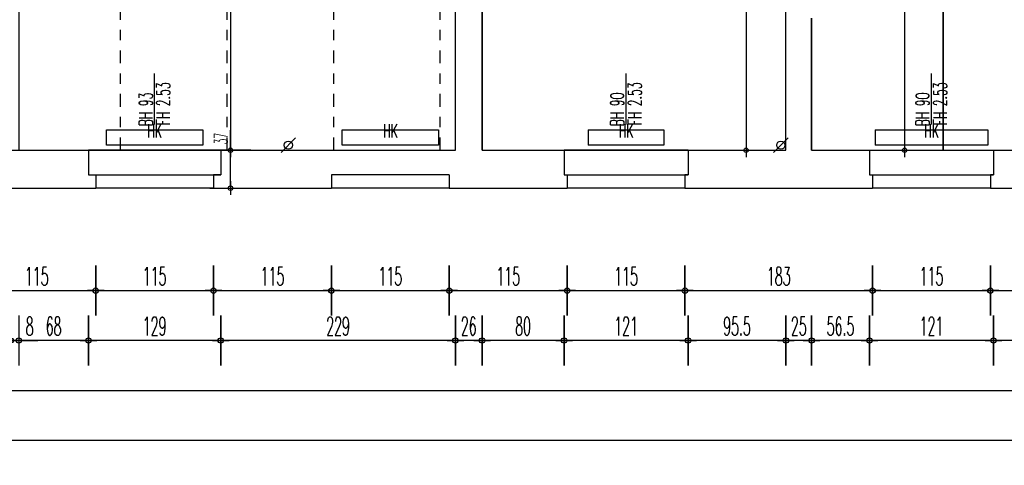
# Model space of a CAD drawing. Extents: x -14.3 to 68.8, y -3.9 to 57.4.
# Tile 14 of 46: x 23.9 to 33.5, y -2.7 to 1.6. Entities that reach past the tile are written whole.
import ezdxf
from ezdxf.enums import TextEntityAlignment as Align

# ---------------------------------------------------------------- set-up
doc = ezdxf.new("R2010")
doc.units = 0
doc.header["$LTSCALE"] = 0.25
doc.header["$MEASUREMENT"] = 0
doc.header["$PDMODE"] = 34
doc.header["$PDSIZE"] = 0.06
doc.linetypes.add('BOS_PUNKT', pattern=[0.18, 0, -0.18])
doc.linetypes.add('STRICHPUNKT', pattern=[1, 0.5, -0.25, 0, -0.25])
doc.layers.get('0').update_dxf_attribs({"color": 30, "linetype": 'CONTINUOUS'})
doc.layers.get('DEFPOINTS').update_dxf_attribs({"linetype": 'CONTINUOUS'})
for name, color, linetype in [('01BEM-A', 7, 'CONTINUOUS'), ('01BEM-FEN', 7, 'CONTINUOUS'), ('01BEM-I', 7, 'CONTINUOUS'), ('01FEN', 4, 'CONTINUOUS'), ('01FLA-POLY1', 1, 'CONTINUOUS'), ('01TGA-HZG', 4, 'CONTINUOUS'), ('01TGA-STG', 4, 'CONTINUOUS'), ('01WAN', 3, 'CONTINUOUS'), ('01WAN-S', 7, 'CONTINUOUS'), ('01WAN-UZ', 7, 'BOS_PUNKT')]:
    doc.layers.add(name, color=color, linetype=linetype)
doc.styles.add('BOS', font='romans.shx', dxfattribs={"width": 0.6})
doc.styles.add('BOS-BEM', font='romans.shx', dxfattribs={"width": 0.5})
doc.dimstyles.new('BOS-130', dxfattribs={"dimscale": 0.001, "dimtxt": 130, "dimasz": 10.666667, "dimexe": 1.8, "dimexo": 0.1, "dimgap": 30, "dimtad": 1, "dimdec": 4, "dimlfac": 100, "dimrnd": 0.5, "dimzin": 12, "dimtxsty": 'BOS-BEM', "dimblk1": 'BOS-BEM', "dimblk2": 'BOS-BEM', "dimsah": 1, "dimcen": 1.5, "dimse1": 1, "dimse2": 1, "dimclrd": 256, "dimclre": 256, "dimclrt": 256, "dimazin": 3, "dimtfac": 1, "dimtdec": 4, "dimtmove": 0, "dimatfit": 3, "dimtvp": 1.2, "dimtolj": 1, "dimtzin": 0})
doc.dimstyles.new('BOS-180', dxfattribs={"dimscale": 0.001, "dimtxt": 180, "dimasz": 13, "dimexe": 1.8, "dimexo": 0.1, "dimgap": 50, "dimtad": 1, "dimdec": 4, "dimlfac": 100, "dimrnd": 0.5, "dimzin": 12, "dimtxsty": 'BOS-BEM', "dimblk1": 'BOS-BEM', "dimblk2": 'BOS-BEM', "dimsah": 1, "dimcen": 1.5, "dimse1": 1, "dimse2": 1, "dimclrd": 256, "dimclre": 256, "dimclrt": 256, "dimazin": 3, "dimtfac": 1, "dimtdec": 4, "dimtmove": 0, "dimatfit": 3, "dimtvp": 1.2, "dimtolj": 1, "dimtzin": 0})

# ---------------------------------------------------------------- blocks, each defined once
blk = doc.blocks.new('BL_TGA-STGL')
blk.add_line((-0.0707, -0.0707), (0.0707, 0.0707))
blk.add_circle((0, 0), 0.04)
blk = doc.blocks.new('BOS-BEM')
for p, q in [((0, -18.75), (0, 18.75)), ((-6.25, 0), (6.25, 0))]:
    blk.add_line(p, q)
blk.add_circle((0, 0), 2)
blk = doc.blocks.new('*D903')
at = {"layer": '01BEM-A'}
blk.add_line((23.493, -1), (24.617, -1), dxfattribs=at)
at = {"layer": 'DEFPOINTS', "color": 0}
for p in [(23.48, 0), (24.63, 0), (24.63, -1)]:
    blk.add_point(p, dxfattribs=at)
at = {"layer": '01BEM-A', "xscale": 0.013, "yscale": 0.013, "zscale": 0.013, "rotation": 180}
blk.add_blockref('BOS-BEM', (23.48, -1), dxfattribs=at)
at = {"layer": '01BEM-A', "xscale": 0.013, "yscale": 0.013, "zscale": 0.013}
blk.add_blockref('BOS-BEM', (24.63, -1), dxfattribs=at)
at = {"layer": '01BEM-A', "insert": (24.055, -0.86), "char_height": 0.18, "attachment_point": 5, "style": 'BOS-BEM'}
blk.add_mtext('\\A1;115', dxfattribs=at)
blk = doc.blocks.new('*D891')
at = {"layer": '01BEM-A'}
blk.add_line((24.643, -1), (25.767, -1), dxfattribs=at)
at = {"layer": 'DEFPOINTS', "color": 0}
for p in [(25.78, 0), (24.63, 0), (25.78, -1)]:
    blk.add_point(p, dxfattribs=at)
at = {"layer": '01BEM-A', "xscale": 0.013, "yscale": 0.013, "zscale": 0.013, "rotation": 180}
blk.add_blockref('BOS-BEM', (24.63, -1), dxfattribs=at)
at = {"layer": '01BEM-A', "xscale": 0.013, "yscale": 0.013, "zscale": 0.013}
blk.add_blockref('BOS-BEM', (25.78, -1), dxfattribs=at)
at = {"layer": '01BEM-A', "insert": (25.205, -0.86), "char_height": 0.18, "attachment_point": 5, "style": 'BOS-BEM'}
blk.add_mtext('\\A1;115', dxfattribs=at)
blk = doc.blocks.new('*D928')
at = {"layer": '01BEM-A'}
blk.add_line((25.793, -1), (26.917, -1), dxfattribs=at)
at = {"layer": 'DEFPOINTS', "color": 0}
for p in [(25.78, 0), (26.93, 0), (26.93, -1)]:
    blk.add_point(p, dxfattribs=at)
at = {"layer": '01BEM-A', "xscale": 0.013, "yscale": 0.013, "zscale": 0.013, "rotation": 180}
blk.add_blockref('BOS-BEM', (25.78, -1), dxfattribs=at)
at = {"layer": '01BEM-A', "xscale": 0.013, "yscale": 0.013, "zscale": 0.013}
blk.add_blockref('BOS-BEM', (26.93, -1), dxfattribs=at)
at = {"layer": '01BEM-A', "insert": (26.355, -0.86), "char_height": 0.18, "attachment_point": 5, "style": 'BOS-BEM'}
blk.add_mtext('\\A1;115', dxfattribs=at)
blk = doc.blocks.new('*D927')
at = {"layer": '01BEM-A'}
blk.add_line((26.943, -1), (28.067, -1), dxfattribs=at)
at = {"layer": 'DEFPOINTS', "color": 0}
for p in [(26.93, 0), (28.08, 0), (28.08, -1)]:
    blk.add_point(p, dxfattribs=at)
at = {"layer": '01BEM-A', "xscale": 0.013, "yscale": 0.013, "zscale": 0.013, "rotation": 180}
blk.add_blockref('BOS-BEM', (26.93, -1), dxfattribs=at)
at = {"layer": '01BEM-A', "xscale": 0.013, "yscale": 0.013, "zscale": 0.013}
blk.add_blockref('BOS-BEM', (28.08, -1), dxfattribs=at)
at = {"layer": '01BEM-A', "insert": (27.505, -0.86), "char_height": 0.18, "attachment_point": 5, "style": 'BOS-BEM'}
blk.add_mtext('\\A1;115', dxfattribs=at)
blk = doc.blocks.new('*D926')
at = {"layer": '01BEM-A'}
blk.add_line((28.093, -1), (29.217, -1), dxfattribs=at)
at = {"layer": 'DEFPOINTS', "color": 0}
for p in [(28.08, 0), (29.23, 0), (29.23, -1)]:
    blk.add_point(p, dxfattribs=at)
at = {"layer": '01BEM-A', "xscale": 0.013, "yscale": 0.013, "zscale": 0.013, "rotation": 180}
blk.add_blockref('BOS-BEM', (28.08, -1), dxfattribs=at)
at = {"layer": '01BEM-A', "xscale": 0.013, "yscale": 0.013, "zscale": 0.013}
blk.add_blockref('BOS-BEM', (29.23, -1), dxfattribs=at)
at = {"layer": '01BEM-A', "insert": (28.655, -0.86), "char_height": 0.18, "attachment_point": 5, "style": 'BOS-BEM'}
blk.add_mtext('\\A1;115', dxfattribs=at)
blk = doc.blocks.new('*D925')
at = {"layer": '01BEM-A'}
blk.add_line((29.243, -1), (30.367, -1), dxfattribs=at)
at = {"layer": 'DEFPOINTS', "color": 0}
for p in [(29.23, 0), (30.38, 0), (30.38, -1)]:
    blk.add_point(p, dxfattribs=at)
at = {"layer": '01BEM-A', "xscale": 0.013, "yscale": 0.013, "zscale": 0.013, "rotation": 180}
blk.add_blockref('BOS-BEM', (29.23, -1), dxfattribs=at)
at = {"layer": '01BEM-A', "xscale": 0.013, "yscale": 0.013, "zscale": 0.013}
blk.add_blockref('BOS-BEM', (30.38, -1), dxfattribs=at)
at = {"layer": '01BEM-A', "insert": (29.805, -0.86), "char_height": 0.18, "attachment_point": 5, "style": 'BOS-BEM'}
blk.add_mtext('\\A1;115', dxfattribs=at)
blk = doc.blocks.new('*D924')
at = {"layer": '01BEM-A'}
blk.add_line((30.393, -1), (32.197, -1), dxfattribs=at)
at = {"layer": 'DEFPOINTS', "color": 0}
for p in [(30.38, 0), (32.21, 0), (32.21, -1)]:
    blk.add_point(p, dxfattribs=at)
at = {"layer": '01BEM-A', "xscale": 0.013, "yscale": 0.013, "zscale": 0.013, "rotation": 180}
blk.add_blockref('BOS-BEM', (30.38, -1), dxfattribs=at)
at = {"layer": '01BEM-A', "xscale": 0.013, "yscale": 0.013, "zscale": 0.013}
blk.add_blockref('BOS-BEM', (32.21, -1), dxfattribs=at)
at = {"layer": '01BEM-A', "insert": (31.295, -0.86), "char_height": 0.18, "attachment_point": 5, "style": 'BOS-BEM'}
blk.add_mtext('\\A1;183', dxfattribs=at)
blk = doc.blocks.new('*D853')
at = {"layer": '01BEM-A'}
blk.add_line((32.223, -1), (33.347, -1), dxfattribs=at)
at = {"layer": 'DEFPOINTS', "color": 0}
for p in [(32.21, 0), (33.36, 0), (33.36, -1)]:
    blk.add_point(p, dxfattribs=at)
at = {"layer": '01BEM-A', "xscale": 0.013, "yscale": 0.013, "zscale": 0.013, "rotation": 180}
blk.add_blockref('BOS-BEM', (32.21, -1), dxfattribs=at)
at = {"layer": '01BEM-A', "xscale": 0.013, "yscale": 0.013, "zscale": 0.013}
blk.add_blockref('BOS-BEM', (33.36, -1), dxfattribs=at)
at = {"layer": '01BEM-A', "insert": (32.785, -0.86), "char_height": 0.18, "attachment_point": 5, "style": 'BOS-BEM'}
blk.add_mtext('\\A1;115', dxfattribs=at)
blk = doc.blocks.new('*D950')
at = {"layer": '01BEM-A'}
blk.add_line((33.373, -1), (34.497, -1), dxfattribs=at)
at = {"layer": 'DEFPOINTS', "color": 0}
for p in [(33.36, 0), (34.51, 0), (34.51, -1)]:
    blk.add_point(p, dxfattribs=at)
at = {"layer": '01BEM-A', "xscale": 0.013, "yscale": 0.013, "zscale": 0.013, "rotation": 180}
blk.add_blockref('BOS-BEM', (33.36, -1), dxfattribs=at)
at = {"layer": '01BEM-A', "xscale": 0.013, "yscale": 0.013, "zscale": 0.013}
blk.add_blockref('BOS-BEM', (34.51, -1), dxfattribs=at)
at = {"layer": '01BEM-A', "insert": (33.935, -0.86), "char_height": 0.18, "attachment_point": 5, "style": 'BOS-BEM'}
blk.add_mtext('\\A1;115', dxfattribs=at)
blk = doc.blocks.new('*D940')
at = {"layer": '01BEM-A'}
blk.add_line((34.467, -1.4875), (33.403, -1.4875), dxfattribs=at)
at = {"layer": 'DEFPOINTS', "color": 0}
for p in [(33.39, 0.25), (34.48, 0.25), (33.39, -1.4875)]:
    blk.add_point(p, dxfattribs=at)
at = {"layer": '01BEM-A', "xscale": 0.013, "yscale": 0.013, "zscale": 0.013, "rotation": 180}
blk.add_blockref('BOS-BEM', (33.39, -1.4875), dxfattribs=at)
at = {"layer": '01BEM-A', "xscale": 0.013, "yscale": 0.013, "zscale": 0.013}
blk.add_blockref('BOS-BEM', (34.48, -1.4875), dxfattribs=at)
at = {"layer": '01BEM-A', "insert": (33.935, -1.3475), "char_height": 0.18, "attachment_point": 5, "style": 'BOS-BEM'}
blk.add_mtext('\\A1;109', dxfattribs=at)
blk = doc.blocks.new('*D852')
at = {"layer": '01BEM-A'}
blk.add_line((33.377, -1.4875), (32.193, -1.4875), dxfattribs=at)
at = {"layer": 'DEFPOINTS', "color": 0}
for p in [(32.18, 0.25), (33.39, 0.25), (32.18, -1.4875)]:
    blk.add_point(p, dxfattribs=at)
at = {"layer": '01BEM-A', "xscale": 0.013, "yscale": 0.013, "zscale": 0.013, "rotation": 180}
blk.add_blockref('BOS-BEM', (32.18, -1.4875), dxfattribs=at)
at = {"layer": '01BEM-A', "xscale": 0.013, "yscale": 0.013, "zscale": 0.013}
blk.add_blockref('BOS-BEM', (33.39, -1.4875), dxfattribs=at)
at = {"layer": '01BEM-A', "insert": (32.785, -1.3475), "char_height": 0.18, "attachment_point": 5, "style": 'BOS-BEM'}
blk.add_mtext('\\A1;121', dxfattribs=at)
blk = doc.blocks.new('*D923')
at = {"layer": '01BEM-A'}
blk.add_line((32.167, -1.4875), (31.628, -1.4875), dxfattribs=at)
at = {"layer": 'DEFPOINTS', "color": 0}
for p in [(31.615, 0.37), (32.18, 0.25), (31.615, -1.4875)]:
    blk.add_point(p, dxfattribs=at)
at = {"layer": '01BEM-A', "xscale": 0.013, "yscale": 0.013, "zscale": 0.013, "rotation": 180}
blk.add_blockref('BOS-BEM', (31.615, -1.4875), dxfattribs=at)
at = {"layer": '01BEM-A', "xscale": 0.013, "yscale": 0.013, "zscale": 0.013}
blk.add_blockref('BOS-BEM', (32.18, -1.4875), dxfattribs=at)
at = {"layer": '01BEM-A', "insert": (31.8975, -1.3475), "char_height": 0.18, "attachment_point": 5, "style": 'BOS-BEM'}
blk.add_mtext('\\A1;56.5', dxfattribs=at)
blk = doc.blocks.new('*D922')
at = {"layer": '01BEM-A'}
blk.add_line((31.602, -1.4875), (31.378, -1.4875), dxfattribs=at)
at = {"layer": 'DEFPOINTS', "color": 0}
for p in [(31.365, 0.37), (31.615, 0.37), (31.365, -1.4875)]:
    blk.add_point(p, dxfattribs=at)
at = {"layer": '01BEM-A', "xscale": 0.013, "yscale": 0.013, "zscale": 0.013, "rotation": 180}
blk.add_blockref('BOS-BEM', (31.365, -1.4875), dxfattribs=at)
at = {"layer": '01BEM-A', "xscale": 0.013, "yscale": 0.013, "zscale": 0.013}
blk.add_blockref('BOS-BEM', (31.615, -1.4875), dxfattribs=at)
at = {"layer": '01BEM-A', "insert": (31.49, -1.3475), "char_height": 0.18, "attachment_point": 5, "style": 'BOS-BEM'}
blk.add_mtext('\\A1;25', dxfattribs=at)
blk = doc.blocks.new('*D921')
at = {"layer": '01BEM-A'}
blk.add_line((31.352, -1.4875), (30.423, -1.4875), dxfattribs=at)
at = {"layer": 'DEFPOINTS', "color": 0}
for p in [(31.365, 0.37), (30.41, 0.25), (30.41, -1.4875)]:
    blk.add_point(p, dxfattribs=at)
at = {"layer": '01BEM-A', "xscale": 0.013, "yscale": 0.013, "zscale": 0.013, "rotation": 180}
blk.add_blockref('BOS-BEM', (30.41, -1.4875), dxfattribs=at)
at = {"layer": '01BEM-A', "xscale": 0.013, "yscale": 0.013, "zscale": 0.013}
blk.add_blockref('BOS-BEM', (31.365, -1.4875), dxfattribs=at)
at = {"layer": '01BEM-A', "insert": (30.8875, -1.3475), "char_height": 0.18, "attachment_point": 5, "style": 'BOS-BEM'}
blk.add_mtext('\\A1;95.5', dxfattribs=at)
blk = doc.blocks.new('*D920')
at = {"layer": '01BEM-A'}
blk.add_line((30.397, -1.4875), (29.213, -1.4875), dxfattribs=at)
at = {"layer": 'DEFPOINTS', "color": 0}
for p in [(29.2, 0.25), (30.41, 0.25), (29.2, -1.4875)]:
    blk.add_point(p, dxfattribs=at)
at = {"layer": '01BEM-A', "xscale": 0.013, "yscale": 0.013, "zscale": 0.013, "rotation": 180}
blk.add_blockref('BOS-BEM', (29.2, -1.4875), dxfattribs=at)
at = {"layer": '01BEM-A', "xscale": 0.013, "yscale": 0.013, "zscale": 0.013}
blk.add_blockref('BOS-BEM', (30.41, -1.4875), dxfattribs=at)
at = {"layer": '01BEM-A', "insert": (29.805, -1.3475), "char_height": 0.18, "attachment_point": 5, "style": 'BOS-BEM'}
blk.add_mtext('\\A1;121', dxfattribs=at)
blk = doc.blocks.new('*D919')
at = {"layer": '01BEM-A'}
blk.add_line((29.187, -1.4875), (28.413, -1.4875), dxfattribs=at)
at = {"layer": 'DEFPOINTS', "color": 0}
for p in [(28.4, 0.37), (29.2, 0.25), (28.4, -1.4875)]:
    blk.add_point(p, dxfattribs=at)
at = {"layer": '01BEM-A', "xscale": 0.013, "yscale": 0.013, "zscale": 0.013, "rotation": 180}
blk.add_blockref('BOS-BEM', (28.4, -1.4875), dxfattribs=at)
at = {"layer": '01BEM-A', "xscale": 0.013, "yscale": 0.013, "zscale": 0.013}
blk.add_blockref('BOS-BEM', (29.2, -1.4875), dxfattribs=at)
at = {"layer": '01BEM-A', "insert": (28.8, -1.3475), "char_height": 0.18, "attachment_point": 5, "style": 'BOS-BEM'}
blk.add_mtext('\\A1;80', dxfattribs=at)
blk = doc.blocks.new('*D918')
at = {"layer": '01BEM-A'}
blk.add_line((28.387, -1.4875), (28.153, -1.4875), dxfattribs=at)
at = {"layer": 'DEFPOINTS', "color": 0}
for p in [(28.14, 0.37), (28.4, 0.37), (28.14, -1.4875)]:
    blk.add_point(p, dxfattribs=at)
at = {"layer": '01BEM-A', "xscale": 0.013, "yscale": 0.013, "zscale": 0.013, "rotation": 180}
blk.add_blockref('BOS-BEM', (28.14, -1.4875), dxfattribs=at)
at = {"layer": '01BEM-A', "xscale": 0.013, "yscale": 0.013, "zscale": 0.013}
blk.add_blockref('BOS-BEM', (28.4, -1.4875), dxfattribs=at)
at = {"layer": '01BEM-A', "insert": (28.27, -1.3475), "char_height": 0.18, "attachment_point": 5, "style": 'BOS-BEM'}
blk.add_mtext('\\A1;26', dxfattribs=at)
blk = doc.blocks.new('*D917')
at = {"layer": '01BEM-A'}
blk.add_line((28.127, -1.4875), (25.863, -1.4875), dxfattribs=at)
at = {"layer": 'DEFPOINTS', "color": 0}
for p in [(25.85, 0.37), (28.14, 0.37), (25.85, -1.4875)]:
    blk.add_point(p, dxfattribs=at)
at = {"layer": '01BEM-A', "xscale": 0.013, "yscale": 0.013, "zscale": 0.013, "rotation": 180}
blk.add_blockref('BOS-BEM', (25.85, -1.4875), dxfattribs=at)
at = {"layer": '01BEM-A', "xscale": 0.013, "yscale": 0.013, "zscale": 0.013}
blk.add_blockref('BOS-BEM', (28.14, -1.4875), dxfattribs=at)
at = {"layer": '01BEM-A', "insert": (26.995, -1.3475), "char_height": 0.18, "attachment_point": 5, "style": 'BOS-BEM'}
blk.add_mtext('\\A1;229', dxfattribs=at)
blk = doc.blocks.new('*D890')
at = {"layer": '01BEM-A'}
blk.add_line((25.837, -1.4875), (24.573, -1.4875), dxfattribs=at)
at = {"layer": 'DEFPOINTS', "color": 0}
for p in [(25.85, 0.37), (24.56, 0.25), (24.56, -1.4875)]:
    blk.add_point(p, dxfattribs=at)
at = {"layer": '01BEM-A', "xscale": 0.013, "yscale": 0.013, "zscale": 0.013, "rotation": 180}
blk.add_blockref('BOS-BEM', (24.56, -1.4875), dxfattribs=at)
at = {"layer": '01BEM-A', "xscale": 0.013, "yscale": 0.013, "zscale": 0.013}
blk.add_blockref('BOS-BEM', (25.85, -1.4875), dxfattribs=at)
at = {"layer": '01BEM-A', "insert": (25.205, -1.3475), "char_height": 0.18, "attachment_point": 5, "style": 'BOS-BEM'}
blk.add_mtext('\\A1;129', dxfattribs=at)
blk = doc.blocks.new('*D902')
at = {"layer": '01BEM-A'}
blk.add_line((24.547, -1.4875), (23.893, -1.4875), dxfattribs=at)
at = {"layer": 'DEFPOINTS', "color": 0}
for p in [(23.88, 0.37), (24.56, 0.25), (23.88, -1.4875)]:
    blk.add_point(p, dxfattribs=at)
at = {"layer": '01BEM-A', "xscale": 0.013, "yscale": 0.013, "zscale": 0.013, "rotation": 180}
blk.add_blockref('BOS-BEM', (23.88, -1.4875), dxfattribs=at)
at = {"layer": '01BEM-A', "xscale": 0.013, "yscale": 0.013, "zscale": 0.013}
blk.add_blockref('BOS-BEM', (24.56, -1.4875), dxfattribs=at)
at = {"layer": '01BEM-A', "insert": (24.22, -1.3475), "char_height": 0.18, "attachment_point": 5, "style": 'BOS-BEM'}
blk.add_mtext('\\A1;68', dxfattribs=at)
blk = doc.blocks.new('*D901')
at = {"layer": '01BEM-A'}
for p, q in [((23.787, -1.4875), (23.774, -1.4875)), ((23.8, -1.4875), (23.88, -1.4875)), ((23.893, -1.4875), (24.066, -1.4875))]:
    blk.add_line(p, q, dxfattribs=at)
at = {"layer": 'DEFPOINTS', "color": 0}
for p in [(23.8, 0.37), (23.88, 0.37), (23.8, -1.4875)]:
    blk.add_point(p, dxfattribs=at)
at = {"layer": '01BEM-A', "xscale": 0.013, "yscale": 0.013, "zscale": 0.013}
blk.add_blockref('BOS-BEM', (23.8, -1.4875), dxfattribs=at)
at = {"layer": '01BEM-A', "xscale": 0.013, "yscale": 0.013, "zscale": 0.013, "rotation": 180}
blk.add_blockref('BOS-BEM', (23.88, -1.4875), dxfattribs=at)
at = {"layer": '01BEM-A', "insert": (23.986, -1.3475), "char_height": 0.18, "attachment_point": 5, "style": 'BOS-BEM'}
blk.add_mtext('\\A1;8', dxfattribs=at)
blk = doc.blocks.new('*D851')
at = {"layer": '01BEM-A'}
blk.add_line((0.013, -1.975), (36.007, -1.975), dxfattribs=at)
at = {"layer": 'DEFPOINTS', "color": 0}
for p in [(0, 1.63), (36.02, 0), (36.02, -1.975)]:
    blk.add_point(p, dxfattribs=at)
at = {"layer": '01BEM-A', "xscale": 0.013, "yscale": 0.013, "zscale": 0.013, "rotation": 180}
blk.add_blockref('BOS-BEM', (0, -1.975), dxfattribs=at)
at = {"layer": '01BEM-A', "xscale": 0.013, "yscale": 0.013, "zscale": 0.013}
blk.add_blockref('BOS-BEM', (36.02, -1.975), dxfattribs=at)
at = {"layer": '01BEM-A', "insert": (18.01, -1.835), "char_height": 0.18, "attachment_point": 5, "style": 'BOS-BEM'}
blk.add_mtext('\\A1;3602', dxfattribs=at)
blk = doc.blocks.new('*D806')
at = {"layer": '01BEM-A'}
blk.add_line((48.7809, -2.4625), (-4.007, -2.4625), dxfattribs=at)
at = {"layer": 'DEFPOINTS', "color": 0}
for p in [(48.7939, 10.7069), (-4.02, 1.57), (-4.02, -2.4625)]:
    blk.add_point(p, dxfattribs=at)
at = {"layer": '01BEM-A', "xscale": 0.013, "yscale": 0.013, "zscale": 0.013, "rotation": 180}
blk.add_blockref('BOS-BEM', (-4.02, -2.4625), dxfattribs=at)
at = {"layer": '01BEM-A', "xscale": 0.013, "yscale": 0.013, "zscale": 0.013}
blk.add_blockref('BOS-BEM', (48.7939, -2.4625), dxfattribs=at)
at = {"layer": '01BEM-A', "insert": (22.3869, -2.3225), "char_height": 0.18, "attachment_point": 5, "style": 'BOS-BEM'}
blk.add_mtext('\\A1;5281.5', dxfattribs=at)
blk = doc.blocks.new('*D887')
at = {"layer": '01BEM-I'}
blk.add_line((25.9454, 5.2043), (25.9454, 0.3807), dxfattribs=at)
at = {"layer": 'DEFPOINTS', "color": 0}
for p in [(23.98, 5.215), (25.9454, 0.37), (28.14, 0.37)]:
    blk.add_point(p, dxfattribs=at)
at = {"layer": '01BEM-I', "xscale": 0.01066666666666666, "yscale": 0.01066666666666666, "zscale": 0.01066666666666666}
for p, rotation in [((25.9454, 5.215), 90), ((25.9454, 0.37), 270)]:
    blk.add_blockref('BOS-BEM', p, dxfattribs=dict(at, rotation=rotation))
at = {"layer": '01BEM-I', "insert": (25.8504, 2.7925), "char_height": 0.13, "attachment_point": 5, "rotation": 90, "style": 'BOS-BEM'}
blk.add_mtext('\\A1;484.5', dxfattribs=at)
blk = doc.blocks.new('*D930')
at = {"layer": '01BEM-I'}
for p, q in [((25.9454, 0.37), (25.9454, 0.5659)), ((25.9454, 0.0107), (25.9454, 0.3593))]:
    blk.add_line(p, q, dxfattribs=at)
at = {"layer": 'DEFPOINTS', "color": 0}
for p in [(28.14, 0.37), (25.9454, 0), (28.14, 0)]:
    blk.add_point(p, dxfattribs=at)
at = {"layer": '01BEM-I', "xscale": 0.01066666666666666, "yscale": 0.01066666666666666, "zscale": 0.01066666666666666}
for p, rotation in [((25.9454, 0.37), 90), ((25.9454, 0), 270)]:
    blk.add_blockref('BOS-BEM', p, dxfattribs=dict(at, rotation=rotation))
at = {"layer": '01BEM-I', "insert": (25.8504, 0.4833), "char_height": 0.13, "attachment_point": 5, "rotation": 90, "style": 'BOS-BEM'}
blk.add_mtext('\\A1;37', dxfattribs=at)
blk = doc.blocks.new('*D837')
at = {"layer": '01BEM-I'}
blk.add_line((30.9757, 5.4693), (30.9757, 0.3807), dxfattribs=at)
at = {"layer": 'DEFPOINTS', "color": 0}
for p in [(29.52, 5.48), (30.9757, 0.37), (31.365, 0.37)]:
    blk.add_point(p, dxfattribs=at)
at = {"layer": '01BEM-I', "xscale": 0.01066666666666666, "yscale": 0.01066666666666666, "zscale": 0.01066666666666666}
for p, rotation in [((30.9757, 5.48), 90), ((30.9757, 0.37), 270)]:
    blk.add_blockref('BOS-BEM', p, dxfattribs=dict(at, rotation=rotation))
at = {"layer": '01BEM-I', "insert": (30.8807, 2.925), "char_height": 0.13, "attachment_point": 5, "rotation": 90, "style": 'BOS-BEM'}
blk.add_mtext('\\A1;511', dxfattribs=at)
blk = doc.blocks.new('*D933')
at = {"layer": '01BEM-I'}
blk.add_line((32.5226, 4.3893), (32.5226, 0.3807), dxfattribs=at)
at = {"layer": 'DEFPOINTS', "color": 0}
for p in [(31.905, 4.4), (31.615, 0.37), (32.5226, 0.37)]:
    blk.add_point(p, dxfattribs=at)
at = {"layer": '01BEM-I', "xscale": 0.01066666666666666, "yscale": 0.01066666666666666, "zscale": 0.01066666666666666}
for p, rotation in [((32.5226, 4.4), 90), ((32.5226, 0.37), 270)]:
    blk.add_blockref('BOS-BEM', p, dxfattribs=dict(at, rotation=rotation))
at = {"layer": '01BEM-I', "insert": (32.4276, 2.385), "char_height": 0.13, "attachment_point": 5, "rotation": 90, "style": 'BOS-BEM'}
blk.add_mtext('\\A1;403', dxfattribs=at)

msp = doc.modelspace()

# ---------------------------------------------------------------- linework, layer by layer
at = {"layer": '01BEM-FEN', "linetype": 'BYBLOCK'}
for p, q in [((25.205, 0.62), (25.205, 1.12)), ((29.805, 0.62), (29.805, 1.12)), ((32.785, 0.62), (32.785, 1.12))]:
    msp.add_line(p, q, dxfattribs=at)
at = {"layer": '01FEN'}
for p, q in [((24.56, 0.13), (25.85, 0.13)), ((29.2, 0.13), (30.41, 0.13)), ((32.18, 0.13), (33.39, 0.13))]:
    msp.add_line(p, q, dxfattribs=at)
at = {"layer": '01FLA-POLY1'}
for points in [[(31.365, 3.61), (31.365, 5.48), (29.52, 5.48), (28.54, 5.48), (28.4, 5.48), (28.4, 0.37), (29.2, 0.37), (30.41, 0.37), (31.365, 0.37), (31.365, 1.66)], [(28.14, 5.215), (28.03, 5.215), (28.03, 5.315), (27.24, 5.315), (26.42, 5.315), (23.98, 5.315), (23.98, 5.215), (23.88, 5.215), (23.88, 0.37), (24.56, 0.37), (25.85, 0.37), (28.14, 0.37)]]:
    msp.add_lwpolyline(points, close=True, dxfattribs=at)
for points in [[(31.615, 1.66), (31.615, 0.37), (32.18, 0.37), (32.9, 0.37), (32.9, 5.45)], [(32.9, 5.45), (32.9, 0.37), (33.39, 0.37), (34.48, 0.37)]]:
    msp.add_lwpolyline(points, dxfattribs=at)
at = {"layer": '01TGA-HZG'}
for p, q in [((24.735, 0.57), (25.675, 0.57)), ((24.735, 0.42), (24.735, 0.57)), ((25.675, 0.57), (25.675, 0.42)), ((27.035, 0.57), (27.975, 0.57)), ((27.035, 0.42), (27.035, 0.57)), ((27.975, 0.57), (27.975, 0.42)), ((29.435, 0.57), (30.175, 0.57)), ((29.435, 0.57), (29.435, 0.42)), ((30.175, 0.57), (30.175, 0.42)), ((32.235, 0.57), (33.335, 0.57)), ((32.235, 0.57), (32.235, 0.42)), ((33.335, 0.57), (33.335, 0.42)), ((25.675, 0.42), (24.735, 0.42)), ((27.975, 0.42), (27.035, 0.42)), ((30.175, 0.42), (29.435, 0.42)), ((33.335, 0.42), (32.235, 0.42))]:
    msp.add_line(p, q, dxfattribs=at)
at = {"layer": '01WAN'}
for p, q in [((28.4, 0.37), (28.4, 5.48)), ((28.14, 0.37), (28.14, 5.215)), ((31.365, 0.37), (31.365, 1.66)), ((31.615, 0.37), (31.615, 1.66)), ((23.545, 0.37), (24.56, 0.37)), ((25.85, 0.37), (28.14, 0.37)), ((28.4, 0.37), (29.2, 0.37)), ((30.41, 0.37), (31.365, 0.37)), ((31.615, 0.37), (32.18, 0.37)), ((33.39, 0.37), (34.48, 0.37)), ((23.48, 0), (24.63, 0)), ((25.78, 0), (26.93, 0)), ((28.08, 0), (29.23, 0)), ((30.38, 0), (32.21, 0)), ((33.36, 0), (34.51, 0))]:
    msp.add_line(p, q, dxfattribs=at)
for points in [[(24.56, 0.37), (24.56, 0.13), (24.63, 0.13), (24.63, 0)], [(25.85, 0.37), (25.85, 0.13), (25.78, 0.13), (25.78, 0)], [(29.2, 0.37), (29.2, 0.13), (29.23, 0.13), (29.23, 0)], [(30.41, 0.37), (30.41, 0.13), (30.38, 0.13), (30.38, 0)], [(32.18, 0.37), (32.18, 0.13), (32.21, 0.13), (32.21, 0)], [(33.39, 0.37), (33.39, 0.13), (33.36, 0.13), (33.36, 0)], [(28.08, 0.13), (26.93, 0.13), (26.93, 0)], [(28.08, 0.13), (28.08, 0)]]:
    msp.add_lwpolyline(points, dxfattribs=at)
at = {"layer": '01WAN-S'}
for p, q in [((25.85, 0.37), (24.56, 0.37)), ((30.41, 0.37), (29.2, 0.37)), ((32.18, 0.37), (33.39, 0.37)), ((25.78, 0), (24.63, 0)), ((28.08, 0), (26.93, 0)), ((30.38, 0), (29.23, 0)), ((33.36, 0), (32.21, 0))]:
    msp.add_line(p, q, dxfattribs=at)
at = {"layer": '01WAN-UZ', "linetype": 'STRICHPUNKT'}
for p, q in [((24.8725, 0.37), (24.8725, 10.44)), ((25.9125, 0.37), (25.9125, 10.44)), ((26.9525, 0.37), (26.9525, 10.44)), ((27.9925, 0.37), (27.9925, 10.44))]:
    msp.add_line(p, q, dxfattribs=at)

# ---------------------------------------------------------------- block references
at = {"layer": '01TGA-STG'}
for p in [(26.51, 0.42), (31.315, 0.42)]:
    msp.add_blockref('BL_TGA-STGL', p, dxfattribs=at)

# ---------------------------------------------------------------- texts
at = {"layer": '01BEM-FEN', "linetype": 'BYBLOCK', "style": 'BOS', "width": 0.6}
for s, p in [('2.53', (25.3548924, 0.7999102)), ('2.53', (29.9548924, 0.7999102)), ('2.53', (32.9348924, 0.7999102)), ('93', (25.1836637, 0.7999102)), ('90', (29.7836637, 0.7999102)), ('90', (32.7636637, 0.7999102)), ('BH', (25.1836637, 0.6044798)), ('FH', (25.3548924, 0.6149648)), ('BH', (29.7836637, 0.6044798)), ('FH', (29.9548924, 0.6149648)), ('BH', (32.7636637, 0.6044798)), ('FH', (32.9348924, 0.6149648))]:
    msp.add_text(s, height=0.13, rotation=90, dxfattribs=at).set_placement(p)
at = {"layer": '01TGA-HZG', "style": 'BOS', "width": 0.6}
for p in [(25.205, 0.495), (27.505, 0.495), (29.805, 0.495), (32.785, 0.495)]:
    msp.add_text('HK', height=0.13, dxfattribs=at).set_placement(p, align=Align.CENTER)

# ---------------------------------------------------------------- dimensions: what is measured, and where the dimension line sits
at = {"layer": '01BEM-A'}
for base, p1, p2, picture, middle in [((-4.02, -2.4625), (48.7938626, 10.7069384), (-4.02, 1.57), '*D806', (22.3869313, -2.3225)), ((36.02, -1.975), (0, 1.63), (36.02, 0), '*D851', (18.01, -1.835)), ((23.88, -1.4875), (24.56, 0.25), (23.88, 0.37), '*D902', (24.22, -1.3475)), ((24.56, -1.4875), (25.85, 0.37), (24.56, 0.25), '*D890', (25.205, -1.3475)), ((25.85, -1.4875), (28.14, 0.37), (25.85, 0.37), '*D917', (26.995, -1.3475)), ((28.14, -1.4875), (28.4, 0.37), (28.14, 0.37), '*D918', (28.27, -1.3475)), ((28.4, -1.4875), (29.2, 0.25), (28.4, 0.37), '*D919', (28.8, -1.3475)), ((30.41, -1.4875), (31.365, 0.37), (30.41, 0.25), '*D921', (30.8875, -1.3475)), ((31.365, -1.4875), (31.615, 0.37), (31.365, 0.37), '*D922', (31.49, -1.3475)), ((31.615, -1.4875), (32.18, 0.25), (31.615, 0.37), '*D923', (31.8975, -1.3475)), ((29.2, -1.4875), (30.41, 0.25), (29.2, 0.25), '*D920', (29.805, -1.3475)), ((32.18, -1.4875), (33.39, 0.25), (32.18, 0.25), '*D852', (32.785, -1.3475)), ((33.39, -1.4875), (34.48, 0.25), (33.39, 0.25), '*D940', (33.935, -1.3475)), ((25.78, -1), (24.63, 0), (25.78, 0), '*D891', (25.205, -0.86)), ((26.93, -1), (25.78, 0), (26.93, 0), '*D928', (26.355, -0.86)), ((28.08, -1), (26.93, 0), (28.08, 0), '*D927', (27.505, -0.86)), ((29.23, -1), (28.08, 0), (29.23, 0), '*D926', (28.655, -0.86)), ((30.38, -1), (29.23, 0), (30.38, 0), '*D925', (29.805, -0.86)), ((32.21, -1), (30.38, 0), (32.21, 0), '*D924', (31.295, -0.86)), ((33.36, -1), (32.21, 0), (33.36, 0), '*D853', (32.785, -0.86)), ((34.51, -1), (33.36, 0), (34.51, 0), '*D950', (33.935, -0.86)), ((24.63, -1), (23.48, 0), (24.63, 0), '*D903', (24.055, -0.86))]:
    dim = msp.add_linear_dim(base=base, p1=p1, p2=p2, dimstyle='BOS-180', dxfattribs=at)
    dim.commit()
    dim.dimension.update_dxf_attribs({"geometry": picture, "text_midpoint": middle})
dim = msp.add_linear_dim(base=(23.8, -1.4875), p1=(23.88, 0.37), p2=(23.8, 0.37), dimstyle='BOS-180', dxfattribs=at)
dim.commit()
dim.dimension.update_dxf_attribs({"geometry": '*D901', "text_midpoint": (23.986, -1.4875), "dimtype": 160})
at = {"layer": '01BEM-I'}
for base, p1, p2, picture, middle in [((30.9757053, 0.37), (29.52, 5.48), (31.365, 0.37), '*D837', (30.8807053, 2.925)), ((25.9454367, 0.37), (23.98, 5.215), (28.14, 0.37), '*D887', (25.8504367, 2.7925)), ((32.5225672, 0.37), (31.905, 4.4), (31.615, 0.37), '*D933', (32.4275672, 2.385))]:
    dim = msp.add_linear_dim(base=base, p1=p1, p2=p2, angle=90, dimstyle='BOS-130', dxfattribs=at)
    dim.commit()
    dim.dimension.update_dxf_attribs({"geometry": picture, "text_midpoint": middle})
dim = msp.add_linear_dim(base=(25.9454367, 0), p1=(28.14, 0.37), p2=(28.14, 0), angle=90, dimstyle='BOS-130', dxfattribs=at)
dim.commit()
dim.dimension.update_dxf_attribs({"geometry": '*D930', "text_midpoint": (25.9454367, 0.4833258), "dimtype": 160})

doc.saveas('drawing.dxf')
